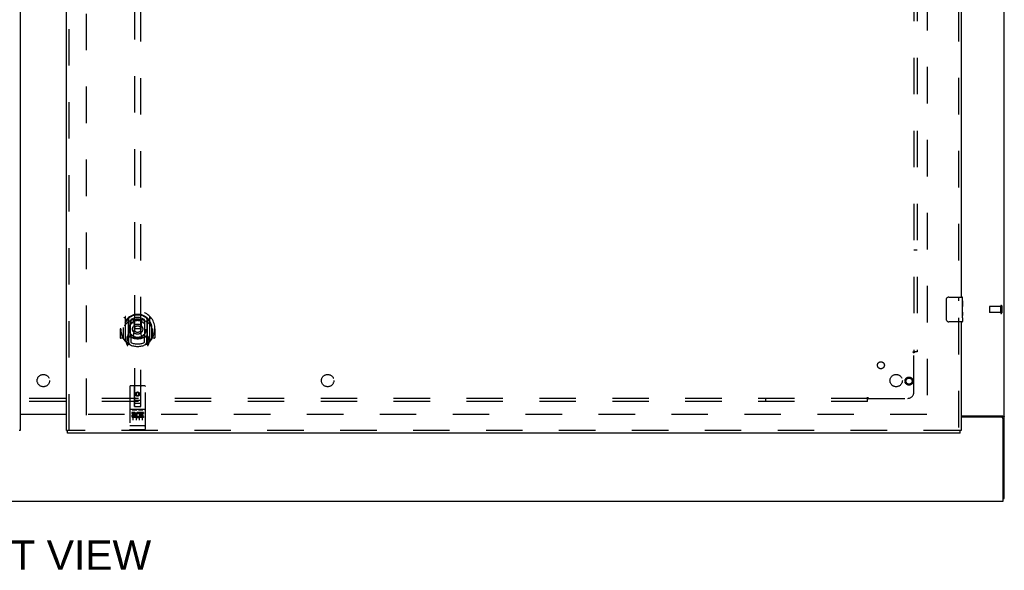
# Model space of a CAD drawing. Header units: inches. Extents: x 0 to 268, y 0 to 174.
# Tile 4 of 30: x 90 to 130, y 45 to 67. Entities that reach past the tile are written whole.
import ezdxf

# ---------------------------------------------------------------- set-up
doc = ezdxf.new("R2010")
doc.units = ezdxf.units.IN
doc.header["$LTSCALE"] = 14.749625
doc.header["$MEASUREMENT"] = 0
doc.linetypes.add('HIDDEN', pattern=[0.2, 0.1, -0.1])
doc.layers.get('0').update_dxf_attribs({"linetype": 'CONTINUOUS'})
for name, color, linetype in [('DEFAULT_2', 8, 'HIDDEN'), ('DIMENSIONS', 7, 'CONTINUOUS'), ('LEFTHAND_DOOR_ASSEMBLY', 7, 'CONTINUOUS'), ('RIGHTHAND_DOOR_ASSEMBLY', 7, 'CONTINUOUS'), ('SUBPANEL', 7, 'CONTINUOUS')]:
    doc.layers.add(name, color=color, linetype=linetype)
doc.styles.get("Standard").update_dxf_attribs({"font": 'arial.ttf'})

msp = doc.modelspace()

# ---------------------------------------------------------------- linework, layer by layer
at = {"color": 3, "linetype": 'Continuous'}
for p, q in [((130.049, 47.953), (130.049, 127.745)), ((90.237, 51.364), (92.112, 51.364)), ((92.112, 51.349), (90.237, 51.349)), ((128.299, 51.297), (129.979, 51.297)), ((129.937, 51.245), (128.299, 51.245)), ((129.997, 47.849), (129.997, 51.185)), ((52.351, 47.849), (129.997, 47.849))]:
    msp.add_line(p, q, dxfattribs=at)
at = {"color": 7, "linetype": 'Continuous'}
msp.add_line((129.997, 47.953), (130.049, 47.953), dxfattribs=at)
at = {"color": 3, "linetype": 'Continuous'}
for points in [[(129.979, 51.297), (129.982, 51.296), (129.984, 51.294), (129.987, 51.293), (129.99, 51.291), (129.994, 51.29), (129.997, 51.288), (130.002, 51.287), (130.006, 51.285)], [(130.006, 51.285), (130.014, 51.283), (130.018, 51.281), (130.022, 51.28), (130.025, 51.279), (130.029, 51.277), (130.032, 51.276), (130.035, 51.275), (130.037, 51.273), (130.04, 51.271), (130.042, 51.27), (130.044, 51.268), (130.046, 51.266), (130.047, 51.265), (130.048, 51.263), (130.049, 51.261), (130.049, 51.259), (130.049, 51.257)]]:
    msp.add_lwpolyline(points, dxfattribs=at)
msp.add_arc((129.937, 51.185), 0.06, 0, 90, dxfattribs=at)
at = {"layer": 'DEFAULT_2', "color": 8, "linetype": 'HIDDEN'}
for p, q in [((92.924, 51.328), (92.924, 124.37)), ((126.924, 124.401), (126.924, 51.297)), ((129.445, 55.713), (129.445, 55.485)), ((129.902, 55.723), (129.455, 55.723)), ((129.902, 55.475), (129.455, 55.475)), ((129.902, 55.741), (129.902, 55.457)), ((129.945, 55.741), (129.945, 55.457)), ((126.91, 51.349), (92.82, 51.349))]:
    msp.add_line(p, q, dxfattribs=at)
for centre, radius, start, end in [((129.455, 55.713), 0.01, 90, 180), ((129.455, 55.485), 0.01, 180, 270), ((129.924, 55.741), 0.0215, 0, 180), ((129.924, 55.457), 0.0215, 180, 360)]:
    msp.add_arc(centre, radius, start, end, dxfattribs=at)
at = {"layer": 'LEFTHAND_DOOR_ASSEMBLY', "color": 3, "linetype": 'Continuous'}
msp.add_line((90.237, 124.995), (90.237, 50.703), dxfattribs=at)
at = {"layer": 'LEFTHAND_DOOR_ASSEMBLY', "color": 7, "linetype": 'Continuous'}
msp.add_line((90.237, 50.703), (90.195, 50.703), dxfattribs=at)
at = {"layer": 'RIGHTHAND_DOOR_ASSEMBLY', "color": 3, "linetype": 'Continuous'}
for p, q in [((92.112, 50.703), (92.112, 124.995)), ((128.299, 76.599), (128.299, 56.099)), ((128.299, 55.099), (128.299, 50.703)), ((128.257, 50.599), (92.154, 50.599))]:
    msp.add_line(p, q, dxfattribs=at)
at = {"layer": 'RIGHTHAND_DOOR_ASSEMBLY', "color": 8, "linetype": 'HIDDEN'}
for p, q in [((92.216, 50.703), (92.216, 124.995)), ((94.862, 85.679), (94.862, 51.677)), ((95.112, 51.677), (95.112, 85.679)), ((128.195, 76.754), (128.195, 55.944)), ((94.487, 55.305), (94.487, 54.337)), ((94.604, 55.251), (94.604, 54.235)), ((94.612, 55.226), (94.612, 54.223)), ((94.704, 54.503), (94.704, 55.134)), ((94.712, 55.186), (94.712, 55.084)), ((94.824, 55.16), (94.854, 54.821)), ((95.149, 55.16), (95.119, 54.821)), ((95.262, 55.084), (95.262, 55.186)), ((95.269, 55.134), (95.269, 54.503)), ((95.362, 55.226), (95.362, 54.223)), ((95.369, 55.251), (95.369, 54.235)), ((95.487, 54.337), (95.487, 55.305)), ((128.195, 55.254), (128.195, 50.703)), ((94.302, 54.821), (94.287, 54.821)), ((94.287, 54.821), (94.287, 54.448)), ((94.404, 54.821), (94.419, 54.821)), ((94.404, 54.821), (94.404, 54.433)), ((94.412, 54.868), (94.412, 54.87)), ((94.412, 54.41), (94.412, 54.868)), ((94.824, 54.477), (94.854, 54.821)), ((95.119, 54.821), (94.854, 54.821)), ((95.15, 54.477), (95.119, 54.821)), ((95.569, 54.821), (95.554, 54.821)), ((95.562, 54.868), (95.562, 54.87)), ((95.562, 54.41), (95.562, 54.868)), ((95.569, 54.821), (95.569, 54.433)), ((95.687, 54.821), (95.672, 54.821)), ((95.687, 54.821), (95.687, 54.448)), ((94.404, 54.433), (94.302, 54.433)), ((94.404, 54.433), (94.412, 54.448)), ((94.491, 54.327), (94.561, 54.151)), ((94.604, 54.492), (94.544, 54.492)), ((94.544, 54.492), (94.544, 54.342)), ((94.544, 54.342), (94.612, 54.342)), ((94.582, 54.395), (94.553, 54.35)), ((94.583, 54.231), (94.587, 54.228)), ((94.59, 54.154), (94.604, 54.235)), ((94.682, 54.173), (94.612, 54.282)), ((94.614, 54.455), (94.614, 54.248)), ((94.704, 54.493), (94.632, 54.493)), ((94.7, 54.475), (94.634, 54.475)), ((94.712, 54.522), (94.712, 54.27)), ((95.262, 54.27), (95.262, 54.522)), ((95.342, 54.493), (95.269, 54.493)), ((95.339, 54.475), (95.273, 54.475)), ((95.362, 54.282), (95.292, 54.173)), ((95.359, 54.248), (95.359, 54.455)), ((95.362, 54.342), (95.429, 54.342)), ((95.429, 54.492), (95.369, 54.492)), ((95.369, 54.235), (95.384, 54.154)), ((95.39, 54.231), (95.391, 54.231)), ((95.391, 54.231), (95.391, 54.231)), ((95.391, 54.231), (95.391, 54.231)), ((95.421, 54.35), (95.392, 54.395)), ((95.412, 54.151), (95.482, 54.327)), ((95.429, 54.342), (95.429, 54.492)), ((95.561, 54.448), (95.569, 54.433)), ((95.672, 54.433), (95.569, 54.433)), ((94.674, 52.487), (94.674, 50.762)), ((95.269, 52.517), (94.704, 52.517)), ((94.86, 51.677), (94.857, 52.487)), ((94.987, 52.249), (94.924, 52.213)), ((94.924, 52.213), (94.934, 52.208)), ((94.924, 52.213), (94.924, 52.141)), ((94.987, 52.238), (94.934, 52.208)), ((94.934, 52.208), (94.934, 52.147)), ((95.049, 52.213), (94.987, 52.249)), ((94.987, 52.249), (94.987, 52.238)), ((95.039, 52.208), (94.987, 52.238)), ((95.049, 52.213), (95.039, 52.208)), ((95.039, 52.147), (95.039, 52.208)), ((95.049, 52.141), (95.049, 52.213)), ((95.113, 51.677), (95.117, 52.487)), ((95.299, 50.762), (95.299, 52.487)), ((94.859, 51.927), (95.114, 51.927)), ((95.072, 51.802), (94.902, 51.802)), ((94.924, 52.141), (94.934, 52.147)), ((94.924, 52.141), (94.987, 52.105)), ((94.934, 52.147), (94.987, 52.117)), ((94.987, 52.117), (95.039, 52.147)), ((94.987, 52.105), (95.049, 52.141)), ((94.987, 52.105), (94.987, 52.117)), ((95.049, 52.141), (95.039, 52.147)), ((95.269, 51.56), (94.704, 51.56)), ((94.842, 51.438), (94.75, 51.438)), ((94.75, 51.438), (94.75, 51.396)), ((94.842, 51.396), (94.75, 51.396)), ((94.776, 51.544), (94.948, 51.544)), ((94.799, 51.429), (94.799, 51.123)), ((94.86, 51.677), (94.862, 51.677)), ((94.862, 51.677), (95.112, 51.677)), ((94.924, 51.429), (94.924, 51.123)), ((95.026, 51.544), (95.198, 51.544)), ((95.049, 51.429), (95.049, 51.123)), ((95.063, 51.402), (95.05, 51.384)), ((95.059, 51.427), (95.063, 51.426)), ((95.219, 51.438), (95.063, 51.438)), ((95.063, 51.438), (95.063, 51.426)), ((95.063, 51.402), (95.063, 51.225)), ((95.219, 51.396), (95.105, 51.396)), ((95.105, 51.396), (95.105, 51.352)), ((95.112, 51.677), (95.113, 51.677)), ((95.174, 51.429), (95.174, 51.123)), ((95.219, 51.438), (95.219, 51.396)), ((94.846, 51.352), (94.8, 51.352)), ((94.842, 51.311), (94.814, 51.311)), ((94.906, 51.267), (94.814, 51.267)), ((94.906, 51.225), (94.814, 51.225)), ((94.906, 51.267), (94.906, 51.225)), ((95.038, 51.273), (95.055, 51.234)), ((95.219, 51.225), (95.063, 51.225)), ((95.197, 51.352), (95.105, 51.352)), ((95.197, 51.31), (95.105, 51.31)), ((95.105, 51.31), (95.105, 51.267)), ((95.219, 51.267), (95.105, 51.267)), ((95.197, 51.352), (95.197, 51.31)), ((95.219, 51.267), (95.219, 51.225)), ((128.257, 50.703), (92.154, 50.703)), ((94.692, 50.891), (94.691, 50.891)), ((94.693, 50.891), (94.692, 50.891)), ((94.694, 50.89), (94.693, 50.891)), ((94.695, 50.89), (94.694, 50.89)), ((94.694, 50.89), (94.694, 50.89)), ((94.696, 50.89), (94.695, 50.89)), ((94.697, 50.89), (94.696, 50.89)), ((94.698, 50.89), (94.697, 50.89)), ((94.699, 50.89), (94.698, 50.89)), ((94.698, 50.89), (94.698, 50.89)), ((94.7, 50.89), (94.699, 50.89)), ((94.701, 50.89), (94.7, 50.89)), ((94.702, 50.89), (94.701, 50.89)), ((94.703, 50.89), (94.702, 50.89)), ((94.704, 50.89), (94.703, 50.89)), ((94.703, 50.89), (94.703, 50.89)), ((95.27, 50.89), (94.704, 50.89)), ((95.269, 50.732), (94.704, 50.732)), ((95.27, 50.89), (95.271, 50.89)), ((95.271, 50.89), (95.272, 50.89)), ((95.271, 50.89), (95.271, 50.89)), ((95.272, 50.89), (95.273, 50.89)), ((95.273, 50.89), (95.274, 50.89)), ((95.274, 50.89), (95.275, 50.89)), ((95.275, 50.89), (95.276, 50.89)), ((95.276, 50.89), (95.277, 50.89)), ((95.276, 50.89), (95.276, 50.89)), ((95.277, 50.89), (95.278, 50.89)), ((95.278, 50.89), (95.279, 50.89)), ((95.279, 50.89), (95.28, 50.89)), ((95.28, 50.89), (95.281, 50.891)), ((95.28, 50.89), (95.28, 50.89)), ((95.281, 50.891), (95.282, 50.891)), ((95.282, 50.891), (95.283, 50.891)), ((95.283, 50.891), (95.283, 50.891))]:
    msp.add_line(p, q, dxfattribs=at)
at = {"layer": 'RIGHTHAND_DOOR_ASSEMBLY', "color": 7, "linetype": 'Continuous'}
for p, q in [((127.704, 55.199), (127.704, 55.999)), ((127.804, 56.099), (128.344, 56.099)), ((128.359, 55.945), (128.352, 55.945)), ((128.352, 55.945), (128.352, 55.715)), ((128.359, 55.778), (128.352, 55.778)), ((128.359, 55.521), (128.359, 56.084)), ((128.359, 55.715), (128.352, 55.715)), ((128.359, 55.484), (128.352, 55.484)), ((128.352, 55.484), (128.352, 55.348)), ((128.359, 55.679), (128.353, 55.679)), ((128.358, 55.547), (128.359, 55.547)), ((128.359, 55.261), (128.359, 55.518)), ((128.344, 55.099), (127.804, 55.099)), ((128.354, 55.317), (128.359, 55.317)), ((128.359, 55.26), (128.359, 55.114)), ((92.112, 50.703), (92.154, 50.703)), ((92.154, 50.599), (92.154, 50.703)), ((128.299, 50.703), (128.257, 50.703)), ((128.257, 50.599), (128.257, 50.703))]:
    msp.add_line(p, q, dxfattribs=at)
for points in [[(127.704, 55.999), (127.705, 56.006), (127.705, 56.012), (127.706, 56.018), (127.707, 56.024), (127.709, 56.03), (127.711, 56.036)], [(128.358, 55.545), (128.355, 55.579), (128.354, 55.591), (128.353, 55.603), (128.353, 55.616), (128.352, 55.629), (128.352, 55.641), (128.352, 55.654), (128.353, 55.667), (128.353, 55.68), (128.354, 55.692), (128.355, 55.704)], [(128.359, 55.518), (128.359, 55.526), (128.359, 55.535), (128.358, 55.545)], [(127.711, 55.163), (127.709, 55.169), (127.707, 55.175), (127.706, 55.181), (127.705, 55.187), (127.705, 55.193), (127.704, 55.199)], [(128.354, 55.311), (128.353, 55.32), (128.353, 55.329), (128.352, 55.339), (128.352, 55.348)], [(128.357, 55.287), (128.356, 55.295), (128.355, 55.303), (128.354, 55.311)], [(128.359, 55.26), (128.359, 55.264), (128.359, 55.268), (128.358, 55.274), (128.357, 55.287)]]:
    msp.add_lwpolyline(points, dxfattribs=at)
at = {"layer": 'RIGHTHAND_DOOR_ASSEMBLY', "color": 8, "linetype": 'HIDDEN'}
for points in [[(94.441, 55.26), (94.442, 55.261), (94.443, 55.261), (94.444, 55.262), (94.444, 55.263), (94.445, 55.264), (94.446, 55.265), (94.446, 55.265), (94.447, 55.266), (94.448, 55.267), (94.449, 55.268), (94.449, 55.268), (94.45, 55.269), (94.451, 55.27), (94.452, 55.271), (94.453, 55.271), (94.453, 55.272), (94.454, 55.273), (94.455, 55.273), (94.456, 55.274), (94.457, 55.274), (94.458, 55.275), (94.458, 55.276), (94.459, 55.276), (94.46, 55.277), (94.461, 55.277), (94.462, 55.278), (94.463, 55.278), (94.464, 55.279), (94.465, 55.279), (94.466, 55.28), (94.466, 55.28), (94.467, 55.281), (94.468, 55.281), (94.469, 55.282)], [(94.532, 55.036), (94.531, 55.035), (94.529, 55.033), (94.528, 55.032), (94.526, 55.03), (94.525, 55.029), (94.523, 55.027), (94.521, 55.026), (94.52, 55.024), (94.518, 55.022), (94.516, 55.02), (94.514, 55.018), (94.512, 55.016), (94.51, 55.014), (94.509, 55.012), (94.507, 55.01), (94.505, 55.007), (94.503, 55.005), (94.5, 55.002), (94.498, 55), (94.496, 54.997), (94.494, 54.994), (94.492, 54.991), (94.489, 54.988), (94.487, 54.985), (94.485, 54.982), (94.482, 54.978), (94.48, 54.975), (94.477, 54.971), (94.475, 54.967), (94.472, 54.963), (94.469, 54.959), (94.466, 54.954), (94.463, 54.95), (94.46, 54.945), (94.457, 54.94), (94.454, 54.934)], [(94.799, 55.178), (94.804, 55.179), (94.81, 55.181), (94.815, 55.182), (94.821, 55.183), (94.826, 55.185), (94.831, 55.186), (94.837, 55.187), (94.842, 55.188), (94.848, 55.19), (94.853, 55.191), (94.859, 55.192), (94.864, 55.193), (94.87, 55.194), (94.875, 55.195), (94.881, 55.195), (94.886, 55.196), (94.892, 55.197), (94.898, 55.198), (94.903, 55.198), (94.909, 55.199), (94.914, 55.2), (94.92, 55.2), (94.925, 55.201), (94.931, 55.201), (94.936, 55.202), (94.942, 55.202), (94.948, 55.202), (94.953, 55.203), (94.959, 55.203), (94.964, 55.203), (94.97, 55.203), (94.976, 55.203), (94.981, 55.203), (94.987, 55.203), (94.992, 55.203), (94.998, 55.203), (95.004, 55.203), (95.009, 55.203), (95.015, 55.203), (95.02, 55.203), (95.026, 55.202), (95.032, 55.202), (95.037, 55.202), (95.043, 55.201), (95.048, 55.201), (95.054, 55.2), (95.059, 55.2), (95.065, 55.199), (95.071, 55.198), (95.076, 55.198), (95.082, 55.197), (95.087, 55.196), (95.093, 55.195), (95.098, 55.195), (95.104, 55.194), (95.109, 55.193), (95.115, 55.192), (95.12, 55.191), (95.126, 55.19), (95.131, 55.188), (95.137, 55.187), (95.142, 55.186), (95.148, 55.185), (95.153, 55.183), (95.159, 55.182), (95.164, 55.181), (95.169, 55.179), (95.175, 55.178)], [(95.519, 54.934), (95.516, 54.94), (95.513, 54.945), (95.51, 54.95), (95.507, 54.954), (95.505, 54.959), (95.502, 54.963), (95.499, 54.967), (95.497, 54.971), (95.494, 54.974), (95.491, 54.978), (95.489, 54.982), (95.487, 54.985), (95.484, 54.988), (95.482, 54.991), (95.48, 54.994), (95.478, 54.997), (95.475, 55), (95.473, 55.002), (95.471, 55.005), (95.469, 55.007), (95.467, 55.01), (95.465, 55.012), (95.463, 55.014), (95.461, 55.016), (95.459, 55.018), (95.458, 55.02), (95.456, 55.022), (95.454, 55.024), (95.452, 55.026), (95.451, 55.027), (95.449, 55.029), (95.447, 55.03), (95.446, 55.032), (95.444, 55.033), (95.443, 55.035), (95.441, 55.036)], [(95.504, 55.282), (95.505, 55.281), (95.506, 55.281), (95.507, 55.28), (95.508, 55.28), (95.509, 55.279), (95.51, 55.279), (95.511, 55.278), (95.512, 55.278), (95.513, 55.277), (95.513, 55.277), (95.514, 55.276), (95.515, 55.276), (95.516, 55.275), (95.517, 55.274), (95.518, 55.274), (95.519, 55.273), (95.519, 55.273), (95.52, 55.272), (95.521, 55.271), (95.522, 55.271), (95.523, 55.27), (95.523, 55.269), (95.524, 55.268), (95.525, 55.268), (95.526, 55.267), (95.526, 55.266), (95.527, 55.265), (95.528, 55.265), (95.529, 55.264), (95.529, 55.263), (95.53, 55.262), (95.531, 55.261), (95.532, 55.261), (95.532, 55.26)], [(94.469, 54.36), (94.468, 54.361), (94.467, 54.361), (94.466, 54.362), (94.466, 54.362), (94.465, 54.363), (94.464, 54.363), (94.463, 54.364), (94.462, 54.364), (94.461, 54.365), (94.46, 54.365), (94.459, 54.366), (94.458, 54.366), (94.458, 54.367), (94.457, 54.367), (94.456, 54.368), (94.455, 54.369), (94.454, 54.369), (94.453, 54.37), (94.453, 54.371), (94.452, 54.371), (94.451, 54.372), (94.45, 54.373), (94.449, 54.373), (94.449, 54.374), (94.448, 54.375), (94.447, 54.376), (94.446, 54.376), (94.446, 54.377), (94.445, 54.378), (94.444, 54.379), (94.444, 54.38), (94.443, 54.38), (94.442, 54.381), (94.441, 54.382)], [(95.532, 54.382), (95.532, 54.381), (95.531, 54.38), (95.53, 54.38), (95.529, 54.379), (95.529, 54.378), (95.528, 54.377), (95.527, 54.376), (95.526, 54.376), (95.526, 54.375), (95.525, 54.374), (95.524, 54.373), (95.523, 54.373), (95.523, 54.372), (95.522, 54.371), (95.521, 54.371), (95.52, 54.37), (95.519, 54.369), (95.519, 54.369), (95.518, 54.368), (95.517, 54.367), (95.516, 54.367), (95.515, 54.366), (95.514, 54.366), (95.513, 54.365), (95.513, 54.365), (95.512, 54.364), (95.511, 54.364), (95.51, 54.363), (95.509, 54.363), (95.508, 54.362), (95.507, 54.362), (95.506, 54.361), (95.505, 54.361), (95.504, 54.36)], [(94.769, 51.543), (94.769, 51.543), (94.769, 51.543), (94.77, 51.543), (94.77, 51.543), (94.77, 51.543), (94.77, 51.543), (94.77, 51.543), (94.77, 51.543), (94.77, 51.543), (94.77, 51.543), (94.77, 51.543), (94.77, 51.543), (94.771, 51.543), (94.771, 51.543), (94.771, 51.543), (94.771, 51.543), (94.771, 51.543), (94.771, 51.543), (94.771, 51.543), (94.771, 51.544), (94.772, 51.544), (94.772, 51.544), (94.772, 51.544), (94.772, 51.544), (94.772, 51.544), (94.772, 51.544), (94.772, 51.544), (94.773, 51.544), (94.773, 51.544), (94.773, 51.544), (94.773, 51.544), (94.773, 51.544), (94.773, 51.544), (94.774, 51.544), (94.774, 51.544), (94.774, 51.544), (94.774, 51.544), (94.774, 51.544), (94.774, 51.544), (94.775, 51.544), (94.775, 51.544), (94.775, 51.544), (94.775, 51.544), (94.775, 51.544), (94.776, 51.544)], [(94.948, 51.544), (94.948, 51.544), (94.948, 51.544), (94.948, 51.544), (94.949, 51.544), (94.949, 51.544), (94.949, 51.544), (94.949, 51.544), (94.949, 51.544), (94.95, 51.544), (94.95, 51.544), (94.95, 51.544), (94.95, 51.544), (94.95, 51.544), (94.95, 51.544), (94.951, 51.544), (94.951, 51.544), (94.951, 51.544), (94.951, 51.544), (94.951, 51.544), (94.951, 51.544), (94.951, 51.544), (94.952, 51.544), (94.952, 51.544), (94.952, 51.544), (94.952, 51.544), (94.952, 51.544), (94.952, 51.543), (94.952, 51.543), (94.953, 51.543), (94.953, 51.543), (94.953, 51.543), (94.953, 51.543), (94.953, 51.543), (94.953, 51.543), (94.953, 51.543), (94.953, 51.543), (94.953, 51.543), (94.954, 51.543), (94.954, 51.543), (94.954, 51.543), (94.954, 51.543), (94.954, 51.543), (94.954, 51.543), (94.954, 51.543), (94.954, 51.543), (94.954, 51.543)], [(95.019, 51.543), (95.019, 51.543), (95.019, 51.543), (95.02, 51.543), (95.02, 51.543), (95.02, 51.543), (95.02, 51.543), (95.02, 51.543), (95.02, 51.543), (95.02, 51.543), (95.02, 51.543), (95.02, 51.543), (95.02, 51.543), (95.021, 51.543), (95.021, 51.543), (95.021, 51.543), (95.021, 51.543), (95.021, 51.543), (95.021, 51.543), (95.021, 51.543), (95.021, 51.544), (95.022, 51.544), (95.022, 51.544), (95.022, 51.544), (95.022, 51.544), (95.022, 51.544), (95.022, 51.544), (95.022, 51.544), (95.023, 51.544), (95.023, 51.544), (95.023, 51.544), (95.023, 51.544), (95.023, 51.544), (95.023, 51.544), (95.024, 51.544), (95.024, 51.544), (95.024, 51.544), (95.024, 51.544), (95.024, 51.544), (95.024, 51.544), (95.025, 51.544), (95.025, 51.544), (95.025, 51.544), (95.025, 51.544), (95.025, 51.544), (95.026, 51.544)], [(95.198, 51.544), (95.198, 51.544), (95.198, 51.544), (95.198, 51.544), (95.199, 51.544), (95.199, 51.544), (95.199, 51.544), (95.199, 51.544), (95.199, 51.544), (95.2, 51.544), (95.2, 51.544), (95.2, 51.544), (95.2, 51.544), (95.2, 51.544), (95.2, 51.544), (95.201, 51.544), (95.201, 51.544), (95.201, 51.544), (95.201, 51.544), (95.201, 51.544), (95.201, 51.544), (95.201, 51.544), (95.202, 51.544), (95.202, 51.544), (95.202, 51.544), (95.202, 51.544), (95.202, 51.544), (95.202, 51.543), (95.202, 51.543), (95.203, 51.543), (95.203, 51.543), (95.203, 51.543), (95.203, 51.543), (95.203, 51.543), (95.203, 51.543), (95.203, 51.543), (95.203, 51.543), (95.203, 51.543), (95.204, 51.543), (95.204, 51.543), (95.204, 51.543), (95.204, 51.543), (95.204, 51.543), (95.204, 51.543), (95.204, 51.543), (95.204, 51.543), (95.204, 51.543)], [(94.691, 50.891), (94.691, 50.891), (94.69, 50.891), (94.69, 50.891), (94.689, 50.891), (94.689, 50.891), (94.689, 50.891), (94.688, 50.891), (94.688, 50.891), (94.688, 50.891), (94.687, 50.891), (94.687, 50.891), (94.687, 50.891), (94.686, 50.891), (94.686, 50.892), (94.686, 50.892), (94.685, 50.892), (94.685, 50.892), (94.685, 50.892), (94.684, 50.892), (94.684, 50.892), (94.684, 50.892), (94.683, 50.892), (94.683, 50.892), (94.683, 50.892), (94.683, 50.892), (94.682, 50.892), (94.682, 50.892), (94.682, 50.893), (94.681, 50.893), (94.681, 50.893), (94.681, 50.893), (94.681, 50.893), (94.68, 50.893), (94.68, 50.893), (94.68, 50.893), (94.68, 50.893), (94.679, 50.893), (94.679, 50.893), (94.679, 50.893), (94.679, 50.894), (94.678, 50.894), (94.678, 50.894), (94.678, 50.894), (94.678, 50.894), (94.678, 50.894), (94.677, 50.894), (94.677, 50.894), (94.677, 50.894), (94.677, 50.894), (94.677, 50.894), (94.677, 50.895), (94.676, 50.895), (94.676, 50.895), (94.676, 50.895), (94.676, 50.895), (94.676, 50.895), (94.676, 50.895), (94.676, 50.895), (94.675, 50.895), (94.675, 50.895), (94.675, 50.896), (94.675, 50.896), (94.675, 50.896), (94.675, 50.896), (94.675, 50.896), (94.675, 50.896), (94.675, 50.896), (94.675, 50.896), (94.675, 50.896), (94.675, 50.896), (94.675, 50.897), (94.674, 50.897), (94.674, 50.897), (94.674, 50.897), (94.674, 50.897), (94.674, 50.897), (94.674, 50.897), (94.674, 50.897), (94.674, 50.897)], [(95.283, 50.891), (95.284, 50.891), (95.284, 50.891), (95.285, 50.891), (95.285, 50.891), (95.285, 50.891), (95.286, 50.891), (95.286, 50.891), (95.286, 50.891), (95.287, 50.891), (95.287, 50.891), (95.287, 50.891), (95.288, 50.892), (95.288, 50.892), (95.288, 50.892), (95.289, 50.892), (95.289, 50.892), (95.289, 50.892), (95.29, 50.892), (95.29, 50.892), (95.29, 50.892), (95.291, 50.892), (95.291, 50.892), (95.291, 50.892), (95.291, 50.892), (95.292, 50.892), (95.292, 50.893), (95.292, 50.893), (95.293, 50.893), (95.293, 50.893), (95.293, 50.893), (95.293, 50.893), (95.294, 50.893), (95.294, 50.893), (95.294, 50.893), (95.294, 50.893), (95.294, 50.893), (95.295, 50.893), (95.295, 50.894), (95.295, 50.894), (95.295, 50.894), (95.296, 50.894), (95.296, 50.894), (95.296, 50.894), (95.296, 50.894), (95.296, 50.894), (95.297, 50.894), (95.297, 50.894), (95.297, 50.894), (95.297, 50.895), (95.297, 50.895), (95.297, 50.895), (95.297, 50.895), (95.298, 50.895), (95.298, 50.895), (95.298, 50.895), (95.298, 50.895), (95.298, 50.895), (95.298, 50.895), (95.298, 50.896), (95.298, 50.896), (95.299, 50.896), (95.299, 50.896), (95.299, 50.896), (95.299, 50.896), (95.299, 50.896), (95.299, 50.896), (95.299, 50.896), (95.299, 50.896), (95.299, 50.897), (95.299, 50.897), (95.299, 50.897), (95.299, 50.897), (95.299, 50.897), (95.299, 50.897), (95.299, 50.897), (95.299, 50.897), (95.299, 50.897)]]:
    msp.add_lwpolyline(points, dxfattribs=at)
for centre, radius in [((94.987, 54.803), 0.35), ((94.987, 54.803), 0.335), ((94.987, 54.803), 0.205), ((94.987, 54.803), 0.133), ((126.195, 52.703), 0.164), ((126.195, 52.703), 0.124), ((94.987, 52.177), 0.085), ((94.987, 52.177), 0.0845)]:
    msp.add_circle(centre, radius, dxfattribs=at)
at = {"layer": 'RIGHTHAND_DOOR_ASSEMBLY', "color": 7, "linetype": 'Continuous'}
for centre, radius, start, end in [((127.804, 55.999), 0.1, 90, 158.7946), ((128.344, 56.084), 0.015, 0, 90), ((127.804, 55.199), 0.1, 201.1999, 270), ((128.344, 55.114), 0.015, 270, 360)]:
    msp.add_arc(centre, radius, start, end, dxfattribs=at)
at = {"layer": 'RIGHTHAND_DOOR_ASSEMBLY', "color": 8, "linetype": 'HIDDEN'}
for centre, radius, start, end in [((94.987, 54.821), 0.7, 305.5126, 234.4874), ((94.987, 54.818), 0.583, 0.2464, 179.7536), ((94.987, 54.793), 0.58, 7.6622, 172.3378), ((94.502, 55.305), 0.015, 135.0748, 180), ((94.987, 54.503), 0.7, 49.529, 130.471), ((94.619, 55.251), 0.015, 130.3587, 180), ((94.632, 55.226), 0.02, 129.3378, 179.9984), ((94.719, 55.134), 0.015, 112.9863, 180), ((94.987, 54.793), 0.48, 55.0461, 124.9539), ((94.742, 55.084), 0.03, 180, 311.1261), ((94.987, 54.803), 0.343, 48.8739, 131.1261), ((94.804, 55.158), 0.02, 5.0796, 105.5752), ((95.169, 55.158), 0.02, 74.4248, 174.9204), ((95.232, 55.084), 0.03, 228.8739, 360), ((95.254, 55.134), 0.015, 0, 67.0137), ((95.342, 55.226), 0.02, 0, 50.6594), ((95.354, 55.251), 0.015, 0, 49.6413), ((95.472, 55.305), 0.015, 0, 44.9252), ((94.987, 54.821), 0.685, 180, 213.0115), ((94.432, 54.868), 0.02, 172.3378, 180), ((94.987, 55.133), 0.7, 233.2319, 306.7681), ((94.987, 54.821), 0.685, 326.9885, 360), ((95.542, 54.868), 0.02, 0, 7.6622), ((94.302, 54.448), 0.015, 180, 270), ((94.432, 54.41), 0.02, 180, 215.2961), ((94.987, 54.803), 0.7, 215.2961, 324.7039), ((94.502, 54.337), 0.015, 180, 224.9252), ((94.557, 54.347), 0.005, 147.3208, 270), ((94.592, 54.267), 0.02, 234.4874, 360), ((94.424, 54.497), 0.188, 327.3208, 360), ((94.594, 54.248), 0.02, 234.7457, 360), ((94.632, 54.473), 0.02, 90, 180), ((94.632, 54.223), 0.02, 180, 238.5295), ((94.634, 54.455), 0.02, 90, 180), ((94.7, 54.455), 0.02, 66.536, 90), ((94.719, 54.503), 0.015, 180, 247.0137), ((94.987, 55.115), 0.7, 246.536, 293.464), ((94.742, 54.522), 0.03, 48.8739, 180), ((94.987, 54.803), 0.6, 242.7204, 297.2796), ((94.987, 54.803), 0.343, 228.8739, 311.1261), ((94.804, 54.479), 0.02, 254.3869, 354.9204), ((95.17, 54.479), 0.02, 185.0796, 285.6131), ((95.232, 54.522), 0.03, 0, 131.1261), ((95.254, 54.503), 0.015, 292.9863, 360), ((95.273, 54.455), 0.02, 90, 113.464), ((95.339, 54.455), 0.02, 0, 90), ((95.342, 54.473), 0.02, 0, 90), ((95.342, 54.223), 0.02, 301.4688, 359.9992), ((95.379, 54.248), 0.02, 180, 305.2543), ((95.55, 54.497), 0.188, 180, 212.6792), ((95.382, 54.267), 0.02, 180, 305.5126), ((95.417, 54.347), 0.005, 270, 32.6792), ((95.472, 54.337), 0.015, 315.0748, 360), ((95.542, 54.41), 0.02, 324.7039, 360), ((95.672, 54.448), 0.015, 270, 360), ((94.575, 54.157), 0.015, 201.8041, 350), ((95.398, 54.157), 0.015, 190, 338.1959), ((94.704, 52.487), 0.03, 90, 180), ((94.827, 52.487), 0.03, 0, 90), ((95.147, 52.487), 0.03, 90, 180), ((95.269, 52.487), 0.03, 0, 90), ((94.902, 51.762), 0.04, 90, 180), ((95.072, 51.762), 0.04, 0, 90), ((94.704, 51.59), 0.03, 180, 270), ((94.842, 51.375), 0.0635, 270, 90), ((94.842, 51.374), 0.0219, 280.307, 90), ((94.902, 51.717), 0.04, 180, 270), ((95.013, 51.332), 0.107, 64.2636, 293.4027), ((95.013, 51.332), 0.0639, 54.8895, 293.4026), ((95.072, 51.717), 0.04, 270, 360), ((95.269, 51.59), 0.03, 270, 360), ((94.814, 51.289), 0.0644, 102.2995, 270.0775), ((94.814, 51.289), 0.0219, 89.9011, 270), ((94.704, 50.762), 0.03, 180, 270), ((95.269, 50.762), 0.03, 270, 360)]:
    msp.add_arc(centre, radius, start, end, dxfattribs=at)
at = {"layer": 'RIGHTHAND_DOOR_ASSEMBLY', "color": 7, "linetype": 'Continuous'}
msp.add_ellipse((128.096, 55.684), major_axis=(0.263, 0), ratio=0.432808, start_param=0, end_param=0.179988, dxfattribs=at)
at = {"layer": 'SUBPANEL', "color": 8, "linetype": 'HIDDEN'}
for p, q in [((126.393, 121.818), (126.393, 53.881)), ((126.518, 121.818), (126.518, 53.881)), ((126.393, 58.006), (126.518, 58.006)), ((126.352, 53.881), (126.432, 53.881)), ((126.393, 52.256), (126.393, 53.845)), ((126.518, 53.881), (126.432, 53.881)), ((124.518, 52.006), (57.831, 52.006)), ((124.518, 51.881), (57.831, 51.881)), ((120.393, 52.006), (120.393, 51.881)), ((124.518, 51.967), (124.518, 52.047)), ((124.518, 51.881), (124.518, 51.967)), ((124.535, 51.987), (124.542, 51.994)), ((124.553, 52.006), (126.143, 52.006))]:
    msp.add_line(p, q, dxfattribs=at)
for points in [[(126.352, 53.881), (126.353, 53.879), (126.354, 53.877), (126.355, 53.875), (126.356, 53.873), (126.357, 53.872), (126.358, 53.87), (126.36, 53.868), (126.362, 53.867), (126.364, 53.865), (126.365, 53.864), (126.368, 53.862), (126.37, 53.861), (126.372, 53.859), (126.374, 53.858)], [(126.374, 53.858), (126.379, 53.855), (126.382, 53.853), (126.384, 53.852), (126.387, 53.85), (126.389, 53.849), (126.391, 53.847), (126.393, 53.845)], [(126.407, 53.858), (126.405, 53.856), (126.403, 53.854), (126.401, 53.852), (126.399, 53.851), (126.397, 53.849), (126.395, 53.847), (126.393, 53.845)], [(126.432, 53.881), (126.429, 53.879), (126.427, 53.877), (126.425, 53.875), (126.423, 53.874), (126.42, 53.872), (126.419, 53.87), (126.417, 53.869), (126.415, 53.867), (126.413, 53.865), (126.412, 53.864), (126.407, 53.858)], [(124.518, 52.047), (124.52, 52.046), (124.522, 52.045), (124.524, 52.044), (124.525, 52.043), (124.527, 52.042), (124.529, 52.04), (124.531, 52.039), (124.532, 52.037), (124.534, 52.035), (124.535, 52.033), (124.537, 52.031), (124.538, 52.029), (124.539, 52.027), (124.541, 52.024), (124.544, 52.019)], [(124.518, 51.967), (124.52, 51.97), (124.522, 51.972), (124.523, 51.974), (124.525, 51.976), (124.527, 51.978), (124.528, 51.98), (124.53, 51.982), (124.532, 51.984), (124.533, 51.985), (124.535, 51.987)], [(124.542, 51.994), (124.544, 51.996), (124.546, 51.998), (124.548, 52), (124.55, 52.002), (124.552, 52.004), (124.553, 52.006)], [(124.544, 52.019), (124.545, 52.017), (124.547, 52.014), (124.549, 52.012), (124.55, 52.01), (124.552, 52.008), (124.553, 52.006)]]:
    msp.add_lwpolyline(points, dxfattribs=at)
for centre, radius in [((125.056, 53.343), 0.141), ((91.174, 52.724), 0.25), ((102.674, 52.724), 0.25), ((125.674, 52.724), 0.25)]:
    msp.add_circle(centre, radius, dxfattribs=at)
msp.add_arc((126.143, 52.256), 0.25, 270, 360, dxfattribs=at)

# ---------------------------------------------------------------- texts
at = {"layer": 'DIMENSIONS', "color": 2, "linetype": 'Continuous', "insert": (90.346, 46.261), "char_height": 1.1831, "width": 10.35344, "attachment_point": 2, "line_spacing_factor": 0.9}
msp.add_mtext('FRONT VIEW', dxfattribs=at)

doc.saveas('drawing.dxf')
